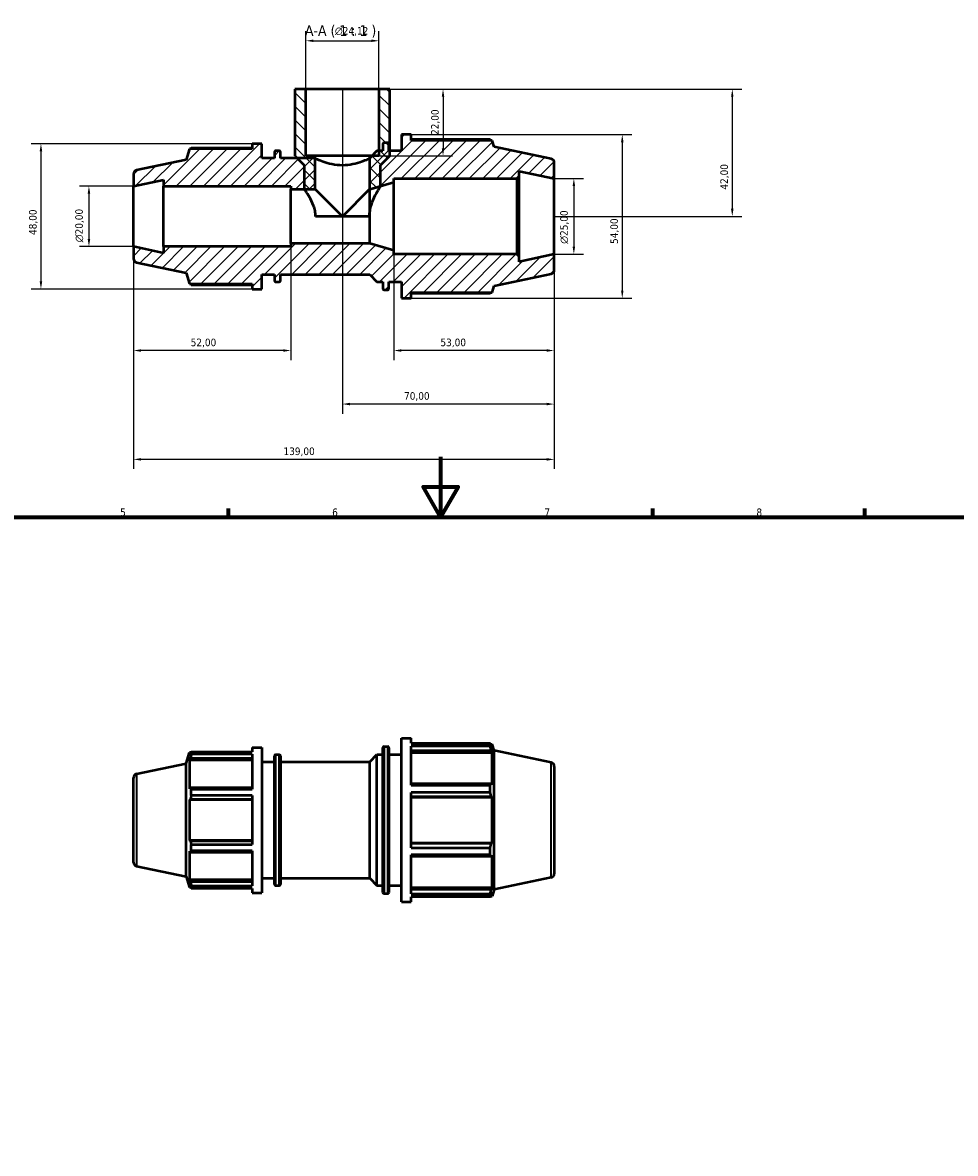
# Model space of a CAD drawing. Header units: millimetres. Extents: x 0 to 931, y 0 to 737.
# Tile 4 of 6: x 282 to 591, y 364 to 737. Entities that reach past the tile are written whole.
import ezdxf

# ---------------------------------------------------------------- set-up
doc = ezdxf.new("R2010")
doc.units = ezdxf.units.MM
for name, color, linetype, lineweight in [('Border (ISO)', 7, 'Continuous', 70), ('Dimension (ISO)', 7, 'Continuous', 25), ('Hatch (ISO)', 7, 'Continuous', 18), ('Symbol (ISO)', 7, 'Continuous', 25), ('Visible (ISO)', 7, 'Continuous', 50), ('Visible Narrow (ISO)', 7, 'Continuous', 35)]:
    doc.layers.add(name, color=color, linetype=linetype, lineweight=lineweight)
doc.styles.add('Label Text (ISO)', font='tahoma.ttf')
doc.styles.add('Note Text (ISO)', font='tahoma.ttf')
doc.dimstyles.new('Default (ISO)', dxfattribs={"dimtxt": 2.5, "dimasz": 2.5, "dimexe": 3.175, "dimexo": 0, "dimgap": 0.762, "dimtad": 1, "dimrnd": 1e-08, "dimzin": 0, "dimtxsty": 'Note Text (ISO)', "dimcen": 0.09, "dimdle": 10, "dimclrd": 256, "dimclre": 256, "dimclrt": 232, "dimazin": 0, "dimtfac": 1.40208, "dimtmove": 0, "dimatfit": 3, "dimfxl": 1, "dimtolj": 1, "dimtzin": 0, "dimlwd": -1, "dimlwe": -1, "dimarcsym": 0})

# ---------------------------------------------------------------- blocks, each defined once
blk = doc.blocks.new('Borders Default Border')
at = {"layer": 'Border (ISO)'}
for p, q in [((350.42, 574), (350.42, 576.9)), ((490.58, 574), (490.58, 576.9)), ((560.67, 574), (560.67, 576.9))]:
    blk.add_line(p, q, dxfattribs=at)
at = {"layer": 'Border (ISO)', "flags": 128}
for points in [[(420.5, 594), (420.5, 574), (414.73, 584), (426.27, 584), (420.5, 574)], [(20, 20), (20, 574), (821, 574), (821, 20), (20, 20)]]:
    blk.add_lwpolyline(points, dxfattribs=at)
at = {"layer": 'Border (ISO)', "color": 232, "true_color": 0xca0064, "char_height": 2.5, "attachment_point": 7, "style": 'Note Text (ISO)'}
for s, insert in [('5', (314.64, 574.35)), ('6', (384.66, 574.35)), ('7', (454.77, 574.4)), ('8', (524.81, 574.34))]:
    blk.add_mtext(s, dxfattribs=dict(at, insert=insert))
blk = doc.blocks.new('*D7')
at = {"layer": 'Defpoints', "color": 0, "transparency": 16777216}
for p in [(400.09, 731.38), (375.97, 715.38), (400.09, 715.38)]:
    blk.add_point(p, dxfattribs=at)
at = {"layer": 'Dimension (ISO)', "transparency": 16777216}
for p, q in [((375.97, 715.38), (375.97, 734.56)), ((400.09, 715.38), (400.09, 734.56)), ((378.47, 731.38), (397.59, 731.38))]:
    blk.add_line(p, q, dxfattribs=at)
for points in [[(378.47, 731.8), (378.47, 730.97), (375.97, 731.38)], [(397.59, 731.8), (397.59, 730.97), (400.09, 731.38)]]:
    blk.add_solid(points, dxfattribs=at)
at = {"layer": 'Dimension (ISO)', "color": 232, "true_color": 0xca0064, "transparency": 16777216, "insert": (385.57, 735.91), "char_height": 2.5, "attachment_point": 1, "style": 'Note Text (ISO)'}
blk.add_mtext('\\A1;\\fAIGDT|b0|i0;\\H2.5000;\\ln\\fTahoma|b0|i0;\\H2.5000;24,12', dxfattribs=at)
blk = doc.blocks.new('*D8')
at = {"layer": 'Defpoints', "color": 0, "transparency": 16777216}
for p in [(400.09, 715.38), (397.03, 693.38), (421.28, 693.38)]:
    blk.add_point(p, dxfattribs=at)
at = {"layer": 'Dimension (ISO)', "transparency": 16777216}
for p, q in [((400.09, 715.38), (424.46, 715.38)), ((421.28, 712.88), (421.28, 695.88)), ((397.03, 693.38), (424.46, 693.38))]:
    blk.add_line(p, q, dxfattribs=at)
for points in [[(420.86, 712.88), (421.7, 712.88), (421.28, 715.38)], [(420.86, 695.88), (421.7, 695.88), (421.28, 693.38)]]:
    blk.add_solid(points, dxfattribs=at)
at = {"layer": 'Dimension (ISO)', "color": 232, "true_color": 0xca0064, "transparency": 16777216, "insert": (417.35, 700.27), "char_height": 2.5, "attachment_point": 1, "rotation": 90, "style": 'Note Text (ISO)'}
blk.add_mtext('\\A1;22,00', dxfattribs=at)
blk = doc.blocks.new('*D9')
at = {"layer": 'Defpoints', "color": 0, "transparency": 16777216}
for p in [(410.79, 700.38), (410.79, 646.38), (480.49, 646.38)]:
    blk.add_point(p, dxfattribs=at)
at = {"layer": 'Dimension (ISO)', "transparency": 16777216}
for p, q in [((410.79, 700.38), (483.67, 700.38)), ((480.49, 697.88), (480.49, 648.88)), ((410.79, 646.38), (483.67, 646.38))]:
    blk.add_line(p, q, dxfattribs=at)
for points in [[(480.08, 697.88), (480.91, 697.88), (480.49, 700.38)], [(480.08, 648.88), (480.91, 648.88), (480.49, 646.38)]]:
    blk.add_solid(points, dxfattribs=at)
at = {"layer": 'Dimension (ISO)', "color": 232, "true_color": 0xca0064, "transparency": 16777216, "insert": (476.56, 664.28), "char_height": 2.5, "attachment_point": 1, "rotation": 90, "style": 'Note Text (ISO)'}
blk.add_mtext('\\A1;54,00', dxfattribs=at)
blk = doc.blocks.new('*D10')
at = {"layer": 'Defpoints', "color": 0, "transparency": 16777216}
for p in [(358.23, 697.38), (288.46, 649.38), (358.23, 649.38)]:
    blk.add_point(p, dxfattribs=at)
at = {"layer": 'Dimension (ISO)', "transparency": 16777216}
for p, q in [((358.23, 697.38), (285.28, 697.38)), ((288.46, 694.88), (288.46, 651.88)), ((358.23, 649.38), (285.28, 649.38))]:
    blk.add_line(p, q, dxfattribs=at)
for points in [[(288.04, 694.88), (288.87, 694.88), (288.46, 697.38)], [(288.04, 651.88), (288.87, 651.88), (288.46, 649.38)]]:
    blk.add_solid(points, dxfattribs=at)
at = {"layer": 'Dimension (ISO)', "color": 232, "true_color": 0xca0064, "transparency": 16777216, "insert": (284.52, 667.23), "char_height": 2.5, "attachment_point": 1, "rotation": 90, "style": 'Note Text (ISO)'}
blk.add_mtext('\\A1;48,00', dxfattribs=at)
blk = doc.blocks.new('*D11')
at = {"layer": 'Defpoints', "color": 0, "transparency": 16777216}
for p in [(319.03, 683.38), (304.31, 663.38), (319.03, 663.38)]:
    blk.add_point(p, dxfattribs=at)
at = {"layer": 'Dimension (ISO)', "transparency": 16777216}
for p, q in [((319.03, 683.38), (301.14, 683.38)), ((304.31, 680.88), (304.31, 665.88)), ((319.03, 663.38), (301.14, 663.38))]:
    blk.add_line(p, q, dxfattribs=at)
for points in [[(303.9, 680.88), (304.73, 680.88), (304.31, 683.38)], [(303.9, 665.88), (304.73, 665.88), (304.31, 663.38)]]:
    blk.add_solid(points, dxfattribs=at)
at = {"layer": 'Dimension (ISO)', "color": 232, "true_color": 0xca0064, "transparency": 16777216, "insert": (299.79, 664.83), "char_height": 2.5, "attachment_point": 1, "rotation": 90, "style": 'Note Text (ISO)'}
blk.add_mtext('\\A1;\\fAIGDT|b0|i0;\\H2.5000;\\ln\\fTahoma|b0|i0;\\H2.5000;20,00', dxfattribs=at)
blk = doc.blocks.new('*D12')
at = {"layer": 'Defpoints', "color": 0, "transparency": 16777216}
for p in [(458.03, 685.88), (458.03, 660.88), (464.5, 660.88)]:
    blk.add_point(p, dxfattribs=at)
at = {"layer": 'Dimension (ISO)', "transparency": 16777216}
for p, q in [((458.03, 685.88), (467.67, 685.88)), ((464.5, 683.38), (464.5, 663.38)), ((458.03, 660.88), (467.67, 660.88))]:
    blk.add_line(p, q, dxfattribs=at)
for points in [[(464.08, 683.38), (464.92, 683.38), (464.5, 685.88)], [(464.08, 663.38), (464.92, 663.38), (464.5, 660.88)]]:
    blk.add_solid(points, dxfattribs=at)
at = {"layer": 'Dimension (ISO)', "color": 232, "true_color": 0xca0064, "transparency": 16777216, "insert": (459.98, 664.33), "char_height": 2.5, "attachment_point": 1, "rotation": 90, "style": 'Note Text (ISO)'}
blk.add_mtext('\\A1;\\fAIGDT|b0|i0;\\H2.5000;\\ln\\fTahoma|b0|i0;\\H2.5000;25,00', dxfattribs=at)
blk = doc.blocks.new('*D13')
at = {"layer": 'Defpoints', "color": 0, "transparency": 16777216}
for p in [(405.03, 662.13), (458.03, 660.88), (405.03, 629.07)]:
    blk.add_point(p, dxfattribs=at)
at = {"layer": 'Dimension (ISO)', "transparency": 16777216}
for p, q in [((405.03, 662.13), (405.03, 625.89)), ((458.03, 660.88), (458.03, 625.89)), ((455.53, 629.07), (407.53, 629.07))]:
    blk.add_line(p, q, dxfattribs=at)
for points in [[(407.53, 629.49), (407.53, 628.65), (405.03, 629.07)], [(455.53, 629.49), (455.53, 628.65), (458.03, 629.07)]]:
    blk.add_solid(points, dxfattribs=at)
at = {"layer": 'Dimension (ISO)', "color": 232, "true_color": 0xca0064, "transparency": 16777216, "insert": (420.43, 633), "char_height": 2.5, "attachment_point": 1, "style": 'Note Text (ISO)'}
blk.add_mtext('\\A1;53,00', dxfattribs=at)
blk = doc.blocks.new('*D14')
at = {"layer": 'Defpoints', "color": 0, "transparency": 16777216}
for p in [(319.03, 663.38), (371.03, 664.38), (319.03, 629.07)]:
    blk.add_point(p, dxfattribs=at)
at = {"layer": 'Dimension (ISO)', "transparency": 16777216}
for p, q in [((319.03, 663.38), (319.03, 625.89)), ((371.03, 664.38), (371.03, 625.89)), ((368.53, 629.07), (321.53, 629.07))]:
    blk.add_line(p, q, dxfattribs=at)
for points in [[(321.53, 629.49), (321.53, 628.65), (319.03, 629.07)], [(368.53, 629.49), (368.53, 628.65), (371.03, 629.07)]]:
    blk.add_solid(points, dxfattribs=at)
at = {"layer": 'Dimension (ISO)', "color": 232, "true_color": 0xca0064, "transparency": 16777216, "insert": (337.93, 633), "char_height": 2.5, "attachment_point": 1, "style": 'Note Text (ISO)'}
blk.add_mtext('\\A1;52,00', dxfattribs=at)
blk = doc.blocks.new('*D15')
at = {"layer": 'Defpoints', "color": 0, "transparency": 16777216}
for p in [(388.03, 715.38), (458.03, 660.88), (388.03, 611.38)]:
    blk.add_point(p, dxfattribs=at)
at = {"layer": 'Dimension (ISO)', "transparency": 16777216}
for p, q in [((388.03, 715.38), (388.03, 608.21)), ((458.03, 660.88), (458.03, 608.21)), ((455.53, 611.38), (390.53, 611.38))]:
    blk.add_line(p, q, dxfattribs=at)
for points in [[(390.53, 611.8), (390.53, 610.97), (388.03, 611.38)], [(455.53, 611.8), (455.53, 610.97), (458.03, 611.38)]]:
    blk.add_solid(points, dxfattribs=at)
at = {"layer": 'Dimension (ISO)', "color": 232, "true_color": 0xca0064, "transparency": 16777216, "insert": (408.41, 615.32), "char_height": 2.5, "attachment_point": 1, "style": 'Note Text (ISO)'}
blk.add_mtext('\\A1;70,00', dxfattribs=at)
blk = doc.blocks.new('*D16')
at = {"layer": 'Defpoints', "color": 0, "transparency": 16777216}
for p in [(319.03, 663.38), (458.03, 660.88), (319.03, 593.11)]:
    blk.add_point(p, dxfattribs=at)
at = {"layer": 'Dimension (ISO)', "transparency": 16777216}
for p, q in [((319.03, 663.38), (319.03, 589.94)), ((458.03, 660.88), (458.03, 589.94)), ((455.53, 593.11), (321.53, 593.11))]:
    blk.add_line(p, q, dxfattribs=at)
for points in [[(321.53, 593.53), (321.53, 592.7), (319.03, 593.11)], [(455.53, 593.53), (455.53, 592.7), (458.03, 593.11)]]:
    blk.add_solid(points, dxfattribs=at)
at = {"layer": 'Dimension (ISO)', "color": 232, "true_color": 0xca0064, "transparency": 16777216, "insert": (368.58, 597.05), "char_height": 2.5, "attachment_point": 1, "style": 'Note Text (ISO)'}
blk.add_mtext('\\A1;139,00', dxfattribs=at)
blk = doc.blocks.new('*D17')
at = {"layer": 'Defpoints', "color": 0, "transparency": 16777216}
for p in [(400.09, 715.38), (458.03, 673.38), (516.84, 673.38)]:
    blk.add_point(p, dxfattribs=at)
at = {"layer": 'Dimension (ISO)', "transparency": 16777216}
for p, q in [((400.09, 715.38), (520.01, 715.38)), ((516.84, 712.88), (516.84, 675.88)), ((458.03, 673.38), (520.01, 673.38))]:
    blk.add_line(p, q, dxfattribs=at)
for points in [[(516.42, 712.88), (517.25, 712.88), (516.84, 715.38)], [(516.42, 675.88), (517.25, 675.88), (516.84, 673.38)]]:
    blk.add_solid(points, dxfattribs=at)
at = {"layer": 'Dimension (ISO)', "color": 232, "true_color": 0xca0064, "transparency": 16777216, "insert": (512.9, 682.21), "char_height": 2.5, "attachment_point": 1, "rotation": 90, "style": 'Note Text (ISO)'}
blk.add_mtext('\\A1;42,00', dxfattribs=at)

msp = doc.modelspace()

# ---------------------------------------------------------------- hatches: boundary and pattern name
at = {"layer": 'Hatch (ISO)'}
h = msp.add_hatch(dxfattribs=at)
h.set_pattern_fill('ANSI31', color=256, scale=25.4, angle=90.00021, style=0)
h.set_pattern_definition([(135.0002, (0, 0), (-2.245056, -2.245072), [])])
h.paths.add_polyline_path([(397.053, 682.382), (400.649, 683.396), (400.649, 690.323), (403.707, 693.382), (403.707, 694.982), (403.707, 715.382), (400.09, 715.382), (400.09, 694.982), (400.09, 693.382), (397.853, 693.382), (397.031, 693.382), (397.031, 682.382)])
h.paths.add_polyline_path([(375.414, 690.323), (375.414, 682.382), (379.031, 682.382), (379.031, 693.382), (375.973, 693.382), (375.973, 715.382), (372.355, 715.382), (372.355, 693.382), (373.155, 692.582)])
h = msp.add_hatch(dxfattribs=at)
h.set_pattern_fill('ANSI31', color=256, scale=25.4, style=0)
h.set_pattern_definition([(45, (0, 0), (-2.245064, 2.245064), [])])
edge = h.paths.add_edge_path()
edge.add_line((361.426, 692.582), (361.426, 697.382))
edge.add_line((361.426, 697.382), (358.226, 697.382))
edge.add_line((358.226, 697.382), (358.226, 695.702))
edge.add_line((358.226, 695.702), (337.585, 695.702))
edge.add_line((337.585, 695.702), (336.406, 692.075))
edge.add_line((336.406, 692.075), (320.021, 688.592))
edge.add_ellipse((320.281, 687.37), major_axis=(-0.26, 1.223), ratio=1, start_angle=0, end_angle=78)
edge.add_line((319.031, 687.37), (319.031, 683.382))
edge.add_line((319.031, 683.382), (328.96, 685.492))
edge.add_line((328.96, 685.492), (328.96, 683.382))
edge.add_line((328.96, 683.382), (371.031, 683.382))
edge.add_line((371.031, 683.382), (371.031, 682.382))
edge.add_line((371.031, 682.382), (379.031, 682.382))
edge.add_line((379.031, 682.382), (379.031, 692.582))
edge.add_line((379.031, 692.582), (373.155, 692.582))
edge.add_line((373.155, 692.582), (367.582, 692.582))
edge.add_line((367.582, 692.582), (367.582, 694.582))
edge.add_ellipse((367.182, 694.582), major_axis=(0.4, 0), ratio=1, start_angle=0, end_angle=90)
edge.add_line((367.182, 694.982), (365.996, 694.982))
edge.add_ellipse((365.996, 694.582), major_axis=(0, 0.4), ratio=1, start_angle=0, end_angle=90)
edge.add_line((365.596, 694.582), (365.596, 692.582))
edge.add_line((365.596, 692.582), (361.426, 692.582))
edge = h.paths.add_edge_path()
edge.add_line((446.448, 660.132), (445.698, 660.882))
edge.add_line((445.698, 660.882), (405.031, 660.882))
edge.add_line((405.031, 660.882), (405.031, 662.132))
edge.add_line((405.031, 662.132), (397.053, 664.382))
edge.add_line((397.053, 664.382), (371.031, 664.382))
edge.add_line((371.031, 664.382), (371.031, 663.382))
edge.add_line((371.031, 663.382), (328.96, 663.382))
edge.add_line((328.96, 663.382), (328.96, 661.272))
edge.add_line((328.96, 661.272), (319.031, 663.382))
edge.add_line((319.031, 663.382), (319.031, 659.394))
edge.add_ellipse((320.281, 659.394), major_axis=(-1.25, 0), ratio=1, start_angle=0, end_angle=78)
edge.add_line((320.021, 658.172), (336.406, 654.689))
edge.add_line((336.406, 654.689), (337.585, 651.062))
edge.add_line((337.585, 651.062), (358.226, 651.062))
edge.add_line((358.226, 651.062), (358.226, 649.382))
edge.add_line((358.226, 649.382), (361.426, 649.382))
edge.add_line((361.426, 649.382), (361.426, 654.182))
edge.add_line((361.426, 654.182), (365.596, 654.182))
edge.add_line((365.596, 654.182), (365.596, 652.182))
edge.add_ellipse((365.996, 652.182), major_axis=(-0.4, 0), ratio=1, start_angle=0, end_angle=90)
edge.add_line((365.996, 651.782), (367.182, 651.782))
edge.add_ellipse((367.182, 652.182), major_axis=(0, -0.4), ratio=1, start_angle=0, end_angle=90)
edge.add_line((367.582, 652.182), (367.582, 654.182))
edge.add_line((367.582, 654.182), (397.053, 654.182))
edge.add_line((397.053, 654.182), (399.453, 651.782))
edge.add_line((399.453, 651.782), (401.438, 651.782))
edge.add_line((401.438, 651.782), (401.438, 649.482))
edge.add_ellipse((401.838, 649.482), major_axis=(-0.4, 0), ratio=1, start_angle=0, end_angle=90)
edge.add_line((401.838, 649.082), (403.024, 649.082))
edge.add_ellipse((403.024, 649.482), major_axis=(0, -0.4), ratio=1, start_angle=0, end_angle=90)
edge.add_line((403.424, 649.482), (403.424, 651.782))
edge.add_line((403.424, 651.782), (407.594, 651.782))
edge.add_line((407.594, 651.782), (407.594, 646.382))
edge.add_line((407.594, 646.382), (410.794, 646.382))
edge.add_line((410.794, 646.382), (410.794, 648.272))
edge.add_line((410.794, 648.272), (437.479, 648.272))
edge.add_line((437.479, 648.272), (438.174, 650.411))
edge.add_line((438.174, 650.411), (457.041, 654.422))
edge.add_ellipse((456.781, 655.644), major_axis=(0.26, -1.223), ratio=1, start_angle=0, end_angle=78)
edge.add_line((458.031, 655.644), (458.031, 660.882))
edge.add_line((458.031, 660.882), (446.448, 658.42))
edge.add_line((446.448, 658.42), (446.448, 660.132))
edge = h.paths.add_edge_path()
edge.add_line((445.698, 685.882), (446.448, 686.632))
edge.add_line((446.448, 686.632), (446.448, 688.344))
edge.add_line((446.448, 688.344), (458.031, 685.882))
edge.add_line((458.031, 685.882), (458.031, 691.12))
edge.add_ellipse((456.781, 691.12), major_axis=(1.25, 0), ratio=1, start_angle=0, end_angle=78)
edge.add_line((457.041, 692.342), (438.174, 696.353))
edge.add_line((438.174, 696.353), (437.479, 698.492))
edge.add_line((437.479, 698.492), (410.794, 698.492))
edge.add_line((410.794, 698.492), (410.794, 700.382))
edge.add_line((410.794, 700.382), (407.594, 700.382))
edge.add_line((407.594, 700.382), (407.594, 694.982))
edge.add_line((407.594, 694.982), (403.707, 694.982))
edge.add_line((403.707, 694.982), (403.424, 694.982))
edge.add_line((403.424, 694.982), (403.424, 697.282))
edge.add_ellipse((403.024, 697.282), major_axis=(0.4, 0), ratio=1, start_angle=0, end_angle=90)
edge.add_line((403.024, 697.682), (401.838, 697.682))
edge.add_ellipse((401.838, 697.282), major_axis=(0, 0.4), ratio=1, start_angle=0, end_angle=90)
edge.add_line((401.438, 697.282), (401.438, 694.982))
edge.add_line((401.438, 694.982), (400.09, 694.982))
edge.add_line((400.09, 694.982), (399.453, 694.982))
edge.add_line((399.453, 694.982), (397.853, 693.382))
edge.add_line((397.853, 693.382), (397.053, 692.582))
edge.add_line((397.053, 692.582), (397.031, 692.582))
edge.add_line((397.031, 692.582), (397.031, 682.382))
edge.add_line((397.031, 682.382), (397.053, 682.382))
edge.add_line((397.053, 682.382), (405.031, 684.632))
edge.add_line((405.031, 684.632), (405.031, 685.882))
edge.add_line((405.031, 685.882), (445.698, 685.882))

# ---------------------------------------------------------------- linework, layer by layer
at = {"layer": 'Visible (ISO)'}
for p, q in [((375.973, 715.382), (372.355, 715.382)), ((372.355, 715.382), (372.355, 693.382)), ((375.973, 693.382), (375.973, 715.382)), ((400.09, 715.382), (375.973, 715.382)), ((403.707, 715.382), (400.09, 715.382)), ((400.09, 715.382), (400.09, 693.382)), ((403.707, 693.382), (403.707, 715.382)), ((410.794, 700.382), (407.594, 700.382)), ((407.594, 700.382), (407.594, 694.982)), ((410.794, 698.492), (410.794, 700.382)), ((436.865, 698.787), (410.794, 698.787)), ((437.479, 698.492), (410.794, 698.492)), ((438.174, 696.353), (437.479, 698.492)), ((337.585, 695.702), (336.406, 692.075)), ((358.226, 695.702), (337.585, 695.702)), ((358.226, 695.964), (338.131, 695.964)), ((361.426, 697.382), (358.226, 697.382)), ((358.226, 697.382), (358.226, 695.702)), ((361.426, 692.582), (361.426, 697.382)), ((367.182, 694.982), (365.996, 694.982)), ((399.453, 694.982), (397.053, 692.582)), ((401.438, 694.982), (399.453, 694.982)), ((401.438, 697.282), (401.438, 694.982)), ((403.024, 697.682), (401.838, 697.682)), ((403.424, 694.982), (403.424, 697.282)), ((407.594, 694.982), (403.424, 694.982)), ((457.041, 692.342), (438.174, 696.353)), ((336.406, 692.075), (320.021, 688.592)), ((365.596, 692.582), (361.426, 692.582)), ((365.596, 694.582), (365.596, 692.582)), ((367.582, 692.582), (367.582, 694.582)), ((379.031, 692.582), (367.582, 692.582)), ((372.355, 693.382), (375.414, 690.323)), ((379.031, 693.382), (375.973, 693.382)), ((379.031, 682.382), (379.031, 693.382)), ((397.031, 693.382), (379.031, 693.382)), ((379.031, 682.382), (379.031, 692.582)), ((400.09, 693.382), (397.031, 693.382)), ((397.031, 693.382), (397.031, 682.382)), ((397.053, 692.582), (397.031, 692.582)), ((397.031, 692.582), (397.031, 682.382)), ((400.649, 690.323), (403.707, 693.382)), ((458.031, 685.882), (458.031, 691.12)), ((319.031, 687.37), (319.031, 683.382)), ((375.414, 690.323), (375.414, 682.382)), ((400.649, 683.396), (400.649, 690.323)), ((446.448, 686.632), (446.448, 688.344)), ((446.448, 688.344), (458.031, 685.882)), ((319.031, 683.382), (328.96, 685.492)), ((328.96, 685.492), (328.96, 683.382)), ((397.053, 682.382), (405.031, 684.632)), ((405.031, 684.632), (405.031, 685.882)), ((405.031, 685.882), (445.698, 685.882)), ((405.031, 662.132), (405.031, 684.632)), ((445.698, 685.882), (446.448, 686.632)), ((445.698, 685.882), (445.698, 660.882)), ((446.448, 660.132), (446.448, 686.632)), ((458.031, 660.882), (458.031, 685.882)), ((319.031, 663.382), (319.031, 683.382)), ((328.96, 683.382), (371.031, 683.382)), ((328.96, 663.382), (328.96, 683.382)), ((371.031, 683.382), (371.031, 682.382)), ((371.031, 682.382), (379.031, 682.382)), ((371.031, 664.382), (371.031, 682.382)), ((375.414, 682.382), (379.031, 682.382)), ((388.031, 673.382), (379.031, 682.382)), ((379.031, 682.382), (388.031, 673.382)), ((397.031, 682.382), (388.031, 673.382)), ((388.031, 673.382), (397.031, 682.382)), ((397.031, 682.382), (397.053, 682.382)), ((397.031, 682.382), (397.053, 682.382)), ((397.053, 682.382), (400.649, 683.396)), ((397.053, 664.382), (397.053, 682.382)), ((397.053, 675.166), (397.053, 682.382)), ((388.031, 673.382), (379.188, 673.382)), ((396.874, 673.382), (388.031, 673.382)), ((328.96, 661.272), (319.031, 663.382)), ((319.031, 663.382), (319.031, 659.394)), ((371.031, 663.382), (328.96, 663.382)), ((328.96, 663.382), (328.96, 661.272)), ((397.053, 664.382), (371.031, 664.382)), ((371.031, 664.382), (371.031, 663.382)), ((405.031, 662.132), (397.053, 664.382)), ((405.031, 660.882), (405.031, 662.132)), ((320.021, 658.172), (336.406, 654.689)), ((445.698, 660.882), (405.031, 660.882)), ((446.448, 660.132), (445.698, 660.882)), ((458.031, 660.882), (446.448, 658.42)), ((446.448, 658.42), (446.448, 660.132)), ((458.031, 655.644), (458.031, 660.882)), ((336.406, 654.689), (337.585, 651.062)), ((361.426, 649.382), (361.426, 654.182)), ((361.426, 654.182), (365.596, 654.182)), ((365.596, 654.182), (365.596, 652.182)), ((367.582, 652.182), (367.582, 654.182)), ((367.582, 654.182), (397.053, 654.182)), ((397.053, 654.182), (399.453, 651.782)), ((438.174, 650.411), (457.041, 654.422)), ((337.585, 651.062), (358.226, 651.062)), ((338.131, 650.8), (358.226, 650.8)), ((358.226, 651.062), (358.226, 649.382)), ((365.996, 651.782), (367.182, 651.782)), ((399.453, 651.782), (401.438, 651.782)), ((401.438, 651.782), (401.438, 649.482)), ((403.424, 649.482), (403.424, 651.782)), ((403.424, 651.782), (407.594, 651.782)), ((407.594, 651.782), (407.594, 646.382)), ((437.479, 648.272), (438.174, 650.411)), ((358.226, 649.382), (361.426, 649.382)), ((401.838, 649.082), (403.024, 649.082)), ((407.594, 646.382), (410.794, 646.382)), ((410.794, 646.382), (410.794, 648.272)), ((410.794, 648.272), (437.479, 648.272)), ((410.794, 647.977), (436.865, 647.977)), ((407.594, 446.982), (407.594, 500.982)), ((407.594, 500.982), (410.794, 500.982)), ((410.794, 499.387), (410.794, 500.982)), ((358.226, 497.982), (358.226, 496.565)), ((358.226, 497.982), (361.426, 497.982)), ((361.426, 497.982), (361.426, 449.982)), ((401.438, 450.082), (401.438, 497.882)), ((401.838, 498.282), (403.024, 498.282)), ((403.424, 497.882), (403.424, 450.082)), ((410.794, 499.387), (436.865, 499.387)), ((410.794, 485.482), (410.794, 498.411)), ((436.865, 498.411), (410.794, 498.411)), ((410.794, 496.974), (437.216, 496.974)), ((436.865, 498.411), (436.865, 499.387)), ((437.018, 499.092), (437.479, 499.092)), ((437.479, 497.93), (437.216, 498.703)), ((437.216, 496.974), (437.479, 496.255)), ((438.174, 496.953), (437.479, 499.092)), ((437.479, 497.93), (437.479, 499.092)), ((438.174, 451.012), (438.174, 496.953)), ((457.041, 492.943), (438.174, 496.953)), ((336.406, 492.675), (337.585, 496.302)), ((337.585, 496.302), (337.585, 495.269)), ((337.995, 496.302), (337.585, 496.302)), ((337.819, 495.956), (337.585, 495.269)), ((337.585, 493.78), (337.819, 494.419)), ((358.226, 493.78), (337.585, 493.78)), ((337.585, 493.78), (337.585, 484.289)), ((337.819, 494.419), (358.226, 494.419)), ((338.131, 496.565), (358.226, 496.565)), ((338.131, 495.697), (338.131, 496.565)), ((358.226, 495.697), (338.131, 495.697)), ((358.226, 495.697), (358.226, 484.204)), ((361.426, 493.182), (365.596, 493.182)), ((365.596, 452.782), (365.596, 495.182)), ((365.996, 495.582), (367.182, 495.582)), ((367.582, 495.182), (367.582, 452.782)), ((367.582, 493.182), (397.053, 493.182)), ((397.053, 493.182), (399.453, 495.582)), ((397.053, 454.782), (397.053, 493.182)), ((399.453, 452.382), (399.453, 495.582)), ((399.453, 495.582), (401.438, 495.582)), ((403.424, 495.582), (407.594, 495.582)), ((410.794, 496.255), (437.479, 496.255)), ((437.479, 485.577), (437.479, 496.255)), ((320.021, 489.193), (336.406, 492.675)), ((336.406, 455.289), (336.406, 492.675)), ((458.031, 491.72), (458.031, 456.245)), ((319.031, 459.995), (319.031, 487.97)), ((437.216, 485.951), (410.794, 485.951)), ((437.479, 485.577), (437.216, 485.951)), ((337.819, 484.621), (337.585, 484.289)), ((358.226, 484.621), (337.819, 484.621)), ((338.131, 484.204), (358.226, 484.204)), ((338.131, 482.109), (338.131, 484.204)), ((358.226, 482.109), (338.131, 482.109)), ((358.226, 482.109), (358.226, 465.856)), ((410.794, 485.482), (436.865, 485.482)), ((410.794, 464.84), (410.794, 483.125)), ((436.865, 483.125), (410.794, 483.125)), ((436.865, 483.125), (436.865, 485.482)), ((337.585, 480.694), (337.819, 480.911)), ((358.226, 480.694), (337.585, 480.694)), ((337.585, 480.694), (337.585, 467.271)), ((337.819, 480.911), (358.226, 480.911)), ((410.794, 481.777), (437.216, 481.777)), ((410.794, 481.533), (437.479, 481.533)), ((437.216, 481.777), (437.479, 481.533)), ((437.479, 466.432), (437.479, 481.533)), ((358.226, 467.271), (337.585, 467.271)), ((337.819, 467.054), (337.585, 467.271)), ((358.226, 467.054), (337.819, 467.054)), ((337.585, 463.676), (337.819, 463.344)), ((337.585, 463.676), (337.585, 454.184)), ((337.819, 463.344), (358.226, 463.344)), ((338.131, 465.856), (358.226, 465.856)), ((338.131, 463.761), (338.131, 465.856)), ((358.226, 463.761), (338.131, 463.761)), ((358.226, 463.761), (358.226, 452.268)), ((410.794, 466.432), (437.479, 466.432)), ((437.216, 466.188), (410.794, 466.188)), ((410.794, 464.84), (436.865, 464.84)), ((436.865, 462.483), (436.865, 464.84)), ((437.479, 466.432), (437.216, 466.188)), ((410.794, 449.554), (410.794, 462.483)), ((436.865, 462.483), (410.794, 462.483)), ((410.794, 462.014), (437.216, 462.014)), ((437.216, 462.014), (437.479, 462.388)), ((437.479, 451.709), (437.479, 462.388)), ((320.021, 458.772), (336.406, 455.289)), ((336.406, 455.289), (337.585, 451.662)), ((358.226, 454.184), (337.585, 454.184)), ((337.819, 453.546), (337.585, 454.184)), ((337.585, 452.695), (337.819, 452.009)), ((337.585, 452.695), (337.585, 451.662)), ((358.226, 453.546), (337.819, 453.546)), ((338.131, 452.268), (358.226, 452.268)), ((338.131, 451.4), (338.131, 452.268)), ((361.426, 454.782), (365.596, 454.782)), ((365.996, 452.382), (367.182, 452.382)), ((367.582, 454.782), (397.053, 454.782)), ((397.053, 454.782), (399.453, 452.382)), ((399.453, 452.382), (401.438, 452.382)), ((403.424, 452.382), (407.594, 452.382)), ((457.041, 455.022), (438.174, 451.012)), ((337.995, 451.662), (337.585, 451.662)), ((358.226, 451.4), (338.131, 451.4)), ((358.226, 451.4), (358.226, 449.982)), ((358.226, 449.982), (361.426, 449.982)), ((401.838, 449.682), (403.024, 449.682)), ((410.794, 451.709), (437.479, 451.709)), ((437.216, 450.991), (410.794, 450.991)), ((410.794, 449.554), (436.865, 449.554)), ((410.794, 446.982), (410.794, 448.577)), ((436.865, 448.577), (410.794, 448.577)), ((436.865, 448.577), (436.865, 449.554)), ((437.018, 448.872), (437.479, 448.872)), ((437.479, 451.709), (437.216, 450.991)), ((437.216, 449.262), (437.479, 450.034)), ((438.174, 451.012), (437.479, 448.872)), ((437.479, 448.872), (437.479, 450.034)), ((407.594, 446.982), (410.794, 446.982))]:
    msp.add_line(p, q, dxfattribs=at)
for centre, radius, start, end in [((365.996, 694.582), 0.4, 90, 180), ((367.182, 694.582), 0.4, 0, 90), ((401.838, 697.282), 0.4, 90, 180), ((403.024, 697.282), 0.4, 0, 90), ((456.781, 691.12), 1.25, 0, 78), ((320.281, 687.37), 1.25, 102, 180), ((320.281, 659.394), 1.25, 180, 258), ((456.781, 655.644), 1.25, 282, 0), ((365.996, 652.182), 0.4, 180, 270), ((367.182, 652.182), 0.4, 270, 0), ((401.838, 649.482), 0.4, 180, 270), ((403.024, 649.482), 0.4, 270, 0), ((401.838, 497.882), 0.4, 90, 180), ((403.024, 497.882), 0.4, 0, 90), ((365.996, 495.182), 0.4, 90, 180), ((367.182, 495.182), 0.4, 0, 90), ((456.781, 491.72), 1.25, 0, 78), ((320.281, 487.97), 1.25, 102, 180), ((320.281, 459.995), 1.25, 180, 258), ((456.781, 456.245), 1.25, 282, 0), ((365.996, 452.782), 0.4, 180, 270), ((367.182, 452.782), 0.4, 270, 0), ((401.838, 450.082), 0.4, 180, 270), ((403.024, 450.082), 0.4, 270, 0)]:
    msp.add_arc(centre, radius, start, end, dxfattribs=at)
for points, weights in [([(437.018, 698.492), (436.943, 698.638), (436.865, 698.787)], [1.00133335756, 1.00074059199, 1]), ([(338.131, 695.964), (338.061, 695.832), (337.995, 695.702)], [1, 1.00124022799, 1.00233347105]), ([(337.995, 651.062), (338.061, 650.932), (338.131, 650.8)], [1.00233347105, 1.00124022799, 1]), ([(436.865, 647.977), (436.943, 648.126), (437.018, 648.272)], [1, 1.00074059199, 1.00133335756]), ([(436.865, 499.387), (437.047, 499.038), (437.216, 498.703)], [1, 1.00174014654, 1.00266415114]), ([(437.216, 496.974), (437.047, 497.678), (436.865, 498.411)], [1.00266415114, 1.00174014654, 1]), ([(337.819, 495.956), (337.968, 496.254), (338.131, 496.565)], [1.00501959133, 1.00291609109, 1]), ([(338.131, 495.697), (337.968, 495.045), (337.819, 494.419)], [1, 1.00291609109, 1.00501959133]), ([(436.865, 485.482), (437.047, 485.721), (437.216, 485.951)], [1, 1.00174014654, 1.00266415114]), ([(337.819, 484.621), (337.968, 484.417), (338.131, 484.204)], [1.00501959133, 1.00291609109, 1]), ([(338.131, 482.109), (337.968, 481.498), (337.819, 480.911)], [1, 1.00291609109, 1.00501959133]), ([(437.216, 481.777), (437.047, 482.437), (436.865, 483.125)], [1.00266415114, 1.00174014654, 1]), ([(337.819, 467.054), (337.968, 466.467), (338.131, 465.856)], [1.00501959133, 1.00291609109, 1]), ([(338.131, 463.761), (337.968, 463.548), (337.819, 463.344)], [1, 1.00291609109, 1.00501959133]), ([(436.865, 464.84), (437.047, 465.528), (437.216, 466.188)], [1, 1.00174014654, 1.00266415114]), ([(437.216, 462.014), (437.047, 462.244), (436.865, 462.483)], [1.00266415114, 1.00174014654, 1]), ([(337.819, 453.546), (337.968, 452.92), (338.131, 452.268)], [1.00501959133, 1.00291609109, 1]), ([(338.131, 451.4), (337.968, 451.711), (337.819, 452.009)], [1, 1.00291609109, 1.00501959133]), ([(436.865, 449.554), (437.047, 450.287), (437.216, 450.991)], [1, 1.00174014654, 1.00266415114]), ([(437.216, 449.262), (437.047, 448.927), (436.865, 448.577)], [1.00266415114, 1.00174014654, 1])]:
    msp.add_rational_spline(points, weights, degree=2, dxfattribs=at)
for points, knots in [([(379.031, 692.582), (379.031, 692.582), (379.264, 692.469), (380.189, 692.063), (380.879, 691.774), (382.457, 691.219), (383.457, 690.915), (385.667, 690.472), (386.88, 690.342), (388.031, 690.342)], [4.1400202, 4.1400202, 4.1400202, 4.1400202, 4.4846704, 4.4846704, 4.8293207, 4.8293207, 5.1746738, 5.1746738, 5.5200269, 5.5200269, 5.5200269, 5.5200269]), ([(388.031, 690.342), (389.182, 690.342), (390.395, 690.472), (392.605, 690.915), (393.605, 691.219), (395.184, 691.774), (395.874, 692.063), (396.798, 692.469), (397.031, 692.582), (397.031, 692.582)], [0, 0, 0, 0, 0.3453531, 0.3453531, 0.6907063, 0.6907063, 1.0353565, 1.0353565, 1.3800067, 1.3800067, 1.3800067, 1.3800067]), ([(379.188, 673.382), (379.188, 673.98), (379.125, 674.584), (378.891, 675.764), (378.72, 676.341), (378.115, 677.983), (377.593, 678.964), (376.687, 680.515), (376.231, 681.203), (375.592, 682.137), (375.414, 682.382), (375.414, 682.382)], [0, 0, 0, 0, 0.1794431, 0.1794431, 0.3588863, 0.3588863, 0.7177725, 0.7177725, 1.0709798, 1.0709798, 1.424187, 1.424187, 1.424187, 1.424187]), ([(400.649, 683.396), (400.649, 683.396), (400.6, 683.322), (400.412, 683.027), (400.271, 682.806), (399.749, 681.958), (399.262, 681.136), (398.354, 679.354), (397.863, 678.271), (397.317, 676.495), (397.167, 675.877), (397.062, 675.224), (397.057, 675.195), (397.053, 675.166)], [-1.4958255, -1.4958255, -1.4958255, -1.4958255, -1.3066145, -1.3066145, -1.1174035, -1.1174035, -0.7389815, -0.7389815, -0.3694907, -0.3694907, -0.1847454, -0.1847454, -0.1761841, -0.1761841, -0.1761841, -0.1761841])]:
    msp.add_open_spline(points, degree=3, knots=knots, dxfattribs=at)
msp.add_open_spline([(397.053, 675.166), (396.936, 674.579), (396.874, 673.977), (396.874, 673.382)], degree=3, dxfattribs=at)
at = {"layer": 'Visible Narrow (ISO)'}
for p, q in [((401.838, 497.983), (401.838, 449.981)), ((403.024, 449.981), (403.024, 497.983)), ((365.996, 495.316), (365.996, 452.648)), ((367.182, 452.648), (367.182, 495.316)), ((457.041, 455.255), (457.041, 492.709)), ((320.021, 489.006), (320.021, 458.959))]:
    msp.add_line(p, q, dxfattribs=at)

# ---------------------------------------------------------------- block references
msp.add_blockref('Borders Default Border', (0, 0))

# ---------------------------------------------------------------- texts
at = {"layer": 'Symbol (ISO)', "insert": (375.669, 732.382), "char_height": 3.5, "attachment_point": 7, "style": 'Label Text (ISO)'}
msp.add_mtext('A-A ( 1 : 1 )', dxfattribs=at)

# ---------------------------------------------------------------- dimensions: what is measured, and where the dimension line sits
at = {"layer": 'Dimension (ISO)'}
for base, p1, p2, angle, picture, middle in [((400.09, 731.382), (375.973, 715.382), (400.09, 715.382), 180, '*D7', (391.118, 731.382)), ((464.499, 660.882), (458.031, 685.882), (458.031, 660.882), 90, '*D12', (464.499, 669.882)), ((304.314, 663.382), (319.031, 683.382), (319.031, 663.382), 90, '*D11', (304.314, 670.38))]:
    dim = msp.add_linear_dim(base=base, p1=p1, p2=p2, angle=angle, text='\\fAIGDT|b0|i0;\\H2.5000;\\ln\\fTahoma|b0|i0;\\H2.5000;<>', dimstyle='Default (ISO)', override={"dimdec": 2, "dimtp": 0, "dimtm": 0, "dimtdec": 2, "dimtofl": 0, "dimatfit": 1}, dxfattribs=at)
    dim.commit()
    dim.dimension.update_dxf_attribs({"geometry": picture, "text_midpoint": middle, "dimtype": 160})
for base, p1, p2, angle, picture, middle in [((388.031, 611.382), (458.031, 660.882), (388.031, 715.382), 180, '*D15', (412.531, 611.382)), ((421.281, 693.382), (400.09, 715.382), (397.031, 693.382), 270, '*D8', (421.281, 704.382)), ((516.836, 673.382), (400.09, 715.382), (458.031, 673.382), 270, '*D17', (516.836, 686.382)), ((480.494, 646.382), (410.794, 700.382), (410.794, 646.382), 90, '*D9', (480.494, 668.382)), ((288.457, 649.382), (358.226, 697.382), (358.226, 649.382), 90, '*D10', (288.457, 671.4)), ((319.031, 629.069), (371.031, 664.382), (319.031, 663.382), 180, '*D14', (342.031, 629.069)), ((319.031, 593.114), (458.031, 660.882), (319.031, 663.382), 180, '*D16', (373.531, 593.114)), ((405.031, 629.069), (458.031, 660.882), (405.031, 662.132), 180, '*D13', (424.531, 629.069))]:
    dim = msp.add_linear_dim(base=base, p1=p1, p2=p2, angle=angle, dimstyle='Default (ISO)', override={"dimdec": 2, "dimtp": 0, "dimtm": 0, "dimtdec": 2, "dimtofl": 0, "dimatfit": 1}, dxfattribs=at)
    dim.commit()
    dim.dimension.update_dxf_attribs({"geometry": picture, "text_midpoint": middle, "dimtype": 160})

doc.saveas('drawing.dxf')
